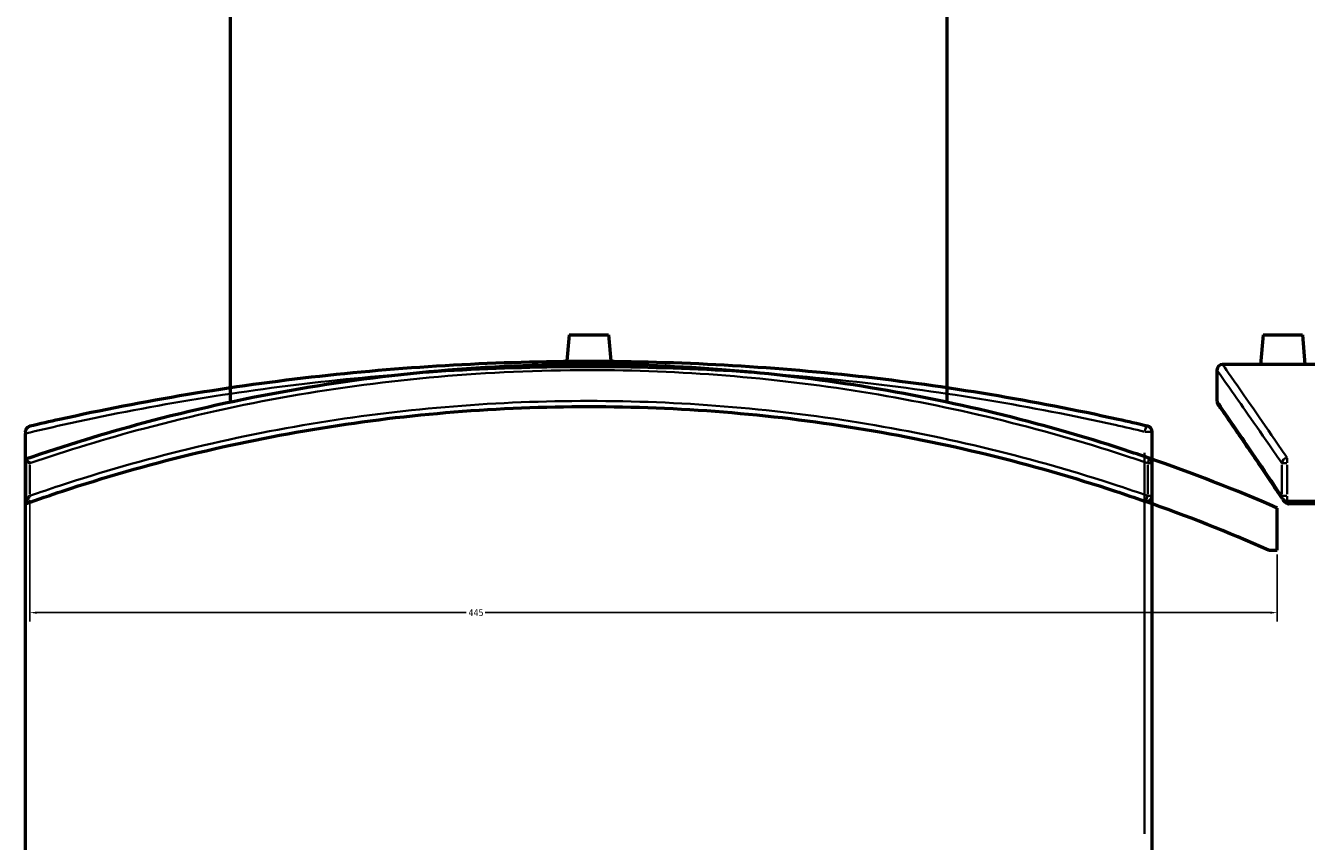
# Model space of a CAD drawing. Header units: millimetres. Extents: x -604 to 1146, y -422 to 904.
# Tile 6 of 11: x 243 to 700, y 23 to 314. Entities that reach past the tile are written whole.
import ezdxf

# ---------------------------------------------------------------- set-up
doc = ezdxf.new("R2010")
doc.units = ezdxf.units.MM
for name, color, linetype, lineweight in [('Dimension (ANSI)', 7, 'Continuous', 25), ('Visible (ANSI)', 7, 'Continuous', 50), ('Visible Narrow (ANSI)', 7, 'Continuous', 35)]:
    doc.layers.add(name, color=color, linetype=linetype, lineweight=lineweight)
doc.styles.add('Note Text (ANSI)', font='tahoma.ttf')
doc.dimstyles.new('Default - mm (ANSI)', dxfattribs={"dimtxt": 2.4, "dimasz": 2.5, "dimexe": 3.175, "dimexo": 1.6002, "dimgap": 0.8, "dimtad": 0, "dimtoh": 1, "dimdec": 0, "dimrnd": 1e-08, "dimzin": 4, "dimdsep": 46, "dimtxsty": 'Note Text (ANSI)', "dimcen": 0.09, "dimdle": 10, "dimclrd": 256, "dimclre": 256, "dimclrt": 5, "dimadec": 1, "dimazin": 1, "dimtfac": 1.27, "dimtofl": 0, "dimtmove": 0, "dimatfit": 3, "dimfxl": 1, "dimtolj": 1, "dimtzin": 4, "dimlwd": -1, "dimlwe": -1, "dimarcsym": 0})

# ---------------------------------------------------------------- blocks, each defined once
blk = doc.blocks.new('*D6')
at = {"layer": 'Defpoints', "color": 0, "transparency": 16777216}
for p in [(244.45, 146.53), (689.91, 127.15), (689.91, 104.8)]:
    blk.add_point(p, dxfattribs=at)
at = {"layer": 'Dimension (ANSI)', "transparency": 16777216}
for p, q in [((244.45, 144.93), (244.45, 101.62)), ((689.91, 125.55), (689.91, 101.62)), ((246.95, 104.8), (400.27, 104.8)), ((687.41, 104.8), (407.04, 104.8))]:
    blk.add_line(p, q, dxfattribs=at)
for points in [[(246.95, 105.21), (246.95, 104.38), (244.45, 104.8)], [(687.41, 105.21), (687.41, 104.38), (689.91, 104.8)]]:
    blk.add_solid(points, dxfattribs=at)
at = {"layer": 'Dimension (ANSI)', "color": 5, "transparency": 16777216, "insert": (401.07, 106.02), "char_height": 2.4, "attachment_point": 1, "style": 'Note Text (ANSI)'}
blk.add_mtext('\\A1;445', dxfattribs=at)

msp = doc.modelspace()

# ---------------------------------------------------------------- linework, layer by layer
at = {"layer": 'Visible (ANSI)'}
for p, q in [((316.06, 179.96), (316.06, 380.43)), ((572.06, 179.96), (572.06, 380.43)), ((437.06, 204.03), (436.13, 193.38)), ((437.06, 204.03), (451.06, 204.03)), ((451.06, 204.03), (451.99, 193.38)), ((684.88, 204.03), (683.95, 193.43)), ((684.88, 204.03), (698.88, 204.03)), ((698.88, 204.03), (699.8, 193.43)), ((683.95, 193.43), (670.38, 193.43)), ((775.38, 193.43), (699.8, 193.43)), ((668.38, 191.43), (668.38, 180.43)), ((242.91, 169.44), (242.91, 168.8)), ((645.21, 18.27), (645.21, 169.44)), ((242.91, -249.77), (242.91, 168.8)), ((242.91, 159.6), (242.91, 159.58)), ((242.91, 159.58), (242.91, 143.81)), ((645.21, 146.53), (645.21, 158.18)), ((242.91, 143.81), (242.91, 143.7)), ((689.91, 127.15), (689.91, 142.15)), ((844.63, 144.53), (693.46, 144.53)), ((844.63, 143.7), (694.09, 143.7)), ((686.76, 127.15), (689.91, 127.15))]:
    msp.add_line(p, q, dxfattribs=at)
for centre, radius, start, end in [((670.38, 191.43), 2, 90, 180), ((670.38, 180.43), 2, 180, 214.6621), ((643.21, 169.44), 2, 0, 76.7769), ((444.06, -421.57), 615, 66.43707, 71.04184), ((643.21, 158.18), 2, 0, 71.0418), ((643.21, 146.53), 2, 250.6818, 0), ((444.06, -421.57), 600, 66.14007, 70.68181), ((693.46, 146.53), 2, 213.8337, 270)]:
    msp.add_arc(centre, radius, start, end, dxfattribs=at)
for points, knots in [([(643.86, 160.07), (641.1, 161.01), (638.34, 161.94), (605.17, 172.81), (573.69, 180.49), (509.48, 190.8), (476.77, 193.43), (444.06, 193.43), (408.16, 193.43), (372.26, 190.26), (319.61, 180.97), (302.26, 177.12), (270.89, 168.73), (256.78, 164.4), (242.91, 159.6)], [-41.922943, -41.922943, -41.922943, -41.922943, -41.030648, -41.030648, -31.249882, -31.249882, -21.46911, -21.46911, -21.46911, -10.734555, -10.734555, -5.367278, -5.367278, -0.869408, -0.869408, -0.869408, -0.869408]), ([(643.67, 171.38), (640.14, 172.21), (636.61, 173.02), (603.06, 180.46), (571.99, 185.68), (508.62, 192.71), (476.34, 194.52), (444.06, 194.52), (411.78, 194.52), (379.5, 192.71), (316.13, 185.68), (285.06, 180.46), (251.51, 173.02), (247.97, 172.21), (244.45, 171.38)], [5.187343, 5.187343, 5.187343, 5.187343, 6.331543, 6.331543, 15.993401, 15.993401, 25.655265, 25.655265, 25.655265, 35.317128, 35.317128, 44.978986, 44.978986, 46.123212, 46.123212, 46.123212, 46.123212]), ([(691.88, 193.38), (690.88, 193.38), (689.82, 193.38), (687.87, 193.39), (686.97, 193.4), (685.57, 193.41), (684.96, 193.41), (684.15, 193.42), (683.95, 193.43), (683.95, 193.43)], [0, 0, 0, 0, 0.298721, 0.298721, 0.597442, 0.597442, 0.896124, 0.896124, 1.194807, 1.194807, 1.194807, 1.194807]), ([(699.8, 193.43), (699.8, 193.43), (699.61, 193.42), (698.8, 193.41), (698.19, 193.41), (696.78, 193.4), (695.89, 193.39), (693.93, 193.38), (692.87, 193.38), (691.88, 193.38)], [3.58442, 3.58442, 3.58442, 3.58442, 3.883103, 3.883103, 4.181785, 4.181785, 4.480506, 4.480506, 4.779227, 4.779227, 4.779227, 4.779227]), ([(242.91, 143.7), (247.29, 145.26), (251.69, 146.77), (285.95, 158.07), (316.84, 165.65), (379.86, 175.84), (411.96, 178.43), (444.06, 178.43), (476.16, 178.43), (508.26, 175.84), (571.27, 165.65), (602.16, 158.07), (635.53, 147.07), (639.04, 145.87), (642.55, 144.64)], [-46.413395, -46.413395, -46.413395, -46.413395, -44.978986, -44.978986, -35.317128, -35.317128, -25.655265, -25.655265, -25.655265, -15.993401, -15.993401, -6.331543, -6.331543, -5.187343, -5.187343, -5.187343, -5.187343]), ([(691.8, 145.42), (690.32, 147.62), (688.91, 149.72), (686.21, 153.72), (684.93, 155.62), (682.5, 159.2), (681.35, 160.89), (679.2, 164.05), (678.19, 165.53), (676.32, 168.26), (675.46, 169.51), (673.9, 171.8), (673.19, 172.83), (671.92, 174.67), (671.36, 175.48), (670.41, 176.86), (670.01, 177.44), (669.37, 178.36), (669.13, 178.71), (668.81, 179.17), (668.73, 179.29), (668.73, 179.29)], [5.187343, 5.187343, 5.187343, 5.187343, 7.234135, 7.234135, 9.280927, 9.280927, 11.327719, 11.327719, 13.374511, 13.374511, 15.421304, 15.421304, 17.468096, 17.468096, 19.514888, 19.514888, 21.56168, 21.56168, 23.608472, 23.608472, 25.655265, 25.655265, 25.655265, 25.655265]), ([(242.91, 169.44), (242.91, 169.61), (242.93, 169.78), (243.03, 170.16), (243.12, 170.35), (243.37, 170.75), (243.56, 170.93), (243.97, 171.22), (244.2, 171.32), (244.45, 171.38), (244.45, 171.38), (244.45, 171.38)], [-0.3869286, -0.3869286, -0.3869286, -0.3869286, -0.3303778, -0.3303778, -0.2459826, -0.2459826, -0.1287205, -0.1287205, 0, 0, 0.0010872, 0.0010872, 0.0010872, 0.0010872]), ([(244.45, 158.18), (244.45, 158.18), (244.45, 158.18), (244.23, 158.33), (244.03, 158.49), (243.67, 158.78), (243.5, 158.92), (243.21, 159.18), (243.09, 159.3), (242.95, 159.48), (242.91, 159.54), (242.91, 159.58)], [-0.304363, -0.304363, -0.304363, -0.304363, -0.3035876, -0.3035876, -0.2244951, -0.2244951, -0.148009, -0.148009, -0.0677389, -0.0677389, 0, 0, 0, 0]), ([(242.91, 143.81), (242.91, 143.86), (242.93, 143.95), (243.03, 144.2), (243.12, 144.39), (243.37, 144.86), (243.56, 145.17), (243.97, 145.82), (244.2, 146.17), (244.45, 146.53), (244.45, 146.53), (244.45, 146.53)], [-0.3869286, -0.3869286, -0.3869286, -0.3869286, -0.3303778, -0.3303778, -0.2459826, -0.2459826, -0.1287205, -0.1287205, 0, 0, 0.0010872, 0.0010872, 0.0010872, 0.0010872]), ([(693.46, 143.81), (693.28, 143.86), (693.12, 143.95), (692.74, 144.2), (692.54, 144.39), (692.3, 144.68), (692.22, 144.78), (692.16, 144.88)], [-0.3869286, -0.3869286, -0.3869286, -0.3869286, -0.3303778, -0.3303778, -0.2459826, -0.2459826, -0.2054128, -0.2054128, -0.2054128, -0.2054128]), ([(693.46, 143.81), (693.53, 143.78), (693.6, 143.76), (693.81, 143.72), (693.95, 143.7), (694.09, 143.7)], [0.28827899, 0.28827899, 0.28827899, 0.28827899, 0.31056746, 0.31056746, 0.35260655, 0.35260655, 0.35260655, 0.35260655])]:
    msp.add_open_spline(points, degree=3, knots=knots, dxfattribs=at)
msp.add_open_spline([(691.8, 145.42), (691.92, 145.24), (692.04, 145.06), (692.16, 144.88)], degree=3, dxfattribs=at)
at = {"layer": 'Visible Narrow (ANSI)'}
for p, q in [((642.73, 169.44), (645.2, 169.44)), ((642.55, 161.88), (642.55, 25.83)), ((244.45, 147.11), (244.45, 157.59)), ((643.67, 157.59), (643.67, 147.11)), ((645.2, 158.18), (643.79, 158.18)), ((691.51, 157.59), (691.51, 147.11)), ((693.33, 158.18), (691.55, 158.18)), ((693.46, 160.02), (693.46, 158.3)), ((693.46, 147.11), (693.46, 157.59)), ((643.79, 146.53), (645.2, 146.53)), ((691.55, 146.53), (693.33, 146.53)), ((693.46, 144.54), (693.46, 146.38))]:
    msp.add_line(p, q, dxfattribs=at)
for centre, major_axis, ratio, start_param, end_param in [((643.21, 169.44), (0.46, 1.95), 0.322969, 0.082327, 1.564213), ((643.21, 158.18), (0.65, 1.89), 0.216935, 4.861592, 6.208365), ((693.46, 158.18), (-1.65, -1.13), 0.923234, 4.223935, 5.570708), ((643.21, 146.53), (-0.66, -1.89), 0.216484, 0.082327, 1.564213), ((693.46, 146.53), (-1.66, -1.11), 0.921317, 5.685664, 6.251737)]:
    msp.add_ellipse(centre, major_axis=major_axis, ratio=ratio, start_param=start_param, end_param=end_param, dxfattribs=at)
for points, knots in [([(242.91, 168.8), (247.29, 169.85), (251.69, 170.87), (285.95, 178.49), (316.84, 183.7), (379.86, 190.72), (411.96, 192.52), (444.06, 192.52), (476.16, 192.52), (508.26, 190.72), (571.27, 183.7), (602.16, 178.49), (635.53, 171.07), (639.04, 170.26), (642.55, 169.44)], [-46.413395, -46.413395, -46.413395, -46.413395, -44.978986, -44.978986, -35.317128, -35.317128, -25.655265, -25.655265, -25.655265, -15.993401, -15.993401, -6.331543, -6.331543, -5.187343, -5.187343, -5.187343, -5.187343]), ([(693.46, 160.07), (692.81, 161.01), (692.18, 161.94), (684.75, 172.81), (679.42, 180.49), (672.22, 190.8), (670.38, 193.43), (670.38, 193.43)], [-41.922943, -41.922943, -41.922943, -41.922943, -41.030648, -41.030648, -31.249882, -31.249882, -21.46911, -21.46911, -21.46911, -21.46911]), ([(244.45, 158.18), (257.87, 162.78), (271.52, 166.93), (302.39, 175.17), (319.73, 179.01), (372.33, 188.27), (408.19, 191.43), (444.06, 191.43), (476.74, 191.43), (509.41, 188.81), (573.56, 178.53), (605.01, 170.88), (638.15, 160.04), (640.91, 159.12), (643.67, 158.18)], [1.015262, 1.015262, 1.015262, 1.015262, 5.367278, 5.367278, 10.734555, 10.734555, 21.46911, 21.46911, 21.46911, 31.249882, 31.249882, 41.030648, 41.030648, 41.922943, 41.922943, 41.922943, 41.922943]), ([(668.38, 191.43), (668.38, 191.43), (670.23, 188.81), (677.44, 178.53), (682.78, 170.88), (690.23, 160.04), (690.87, 159.12), (691.51, 158.18)], [21.46911, 21.46911, 21.46911, 21.46911, 31.249882, 31.249882, 41.030648, 41.030648, 41.922943, 41.922943, 41.922943, 41.922943]), ([(643.67, 146.53), (640.14, 147.76), (636.61, 148.96), (603.06, 160), (571.99, 167.61), (508.62, 177.83), (476.34, 180.43), (444.06, 180.43), (411.78, 180.43), (379.5, 177.83), (316.13, 167.61), (285.06, 160), (251.51, 148.96), (247.97, 147.76), (244.45, 146.53)], [5.187343, 5.187343, 5.187343, 5.187343, 6.331543, 6.331543, 15.993401, 15.993401, 25.655265, 25.655265, 25.655265, 35.317128, 35.317128, 44.978986, 44.978986, 46.123212, 46.123212, 46.123212, 46.123212]), ([(691.51, 146.53), (690.68, 147.76), (689.88, 148.96), (682.43, 160), (677.22, 167.61), (670.18, 177.83), (668.38, 180.43), (668.38, 180.43)], [5.187343, 5.187343, 5.187343, 5.187343, 6.331543, 6.331543, 15.993401, 15.993401, 25.655265, 25.655265, 25.655265, 25.655265])]:
    msp.add_open_spline(points, degree=3, knots=knots, dxfattribs=at)
msp.add_open_spline([(694.09, 143.7), (693.91, 143.98), (693.72, 144.26), (693.54, 144.53)], degree=3, dxfattribs=at)

# ---------------------------------------------------------------- dimensions: what is measured, and where the dimension line sits
at = {"layer": 'Dimension (ANSI)'}
dim = msp.add_linear_dim(base=(689.91, 104.8), p1=(244.45, 146.53), p2=(689.91, 127.15), angle=180, dimstyle='Default - mm (ANSI)', override={"dimgap": 0.8, "dimtoh": 0, "dimdec": 0, "dimtol": 0, "dimlim": 0, "dimtp": 0, "dimtm": 0, "dimtdec": 2, "dimatfit": 1}, dxfattribs=at)
dim.commit()
dim.dimension.update_dxf_attribs({"geometry": '*D6', "text_midpoint": (403.65, 104.8), "dimtype": 160})

doc.saveas('drawing.dxf')
